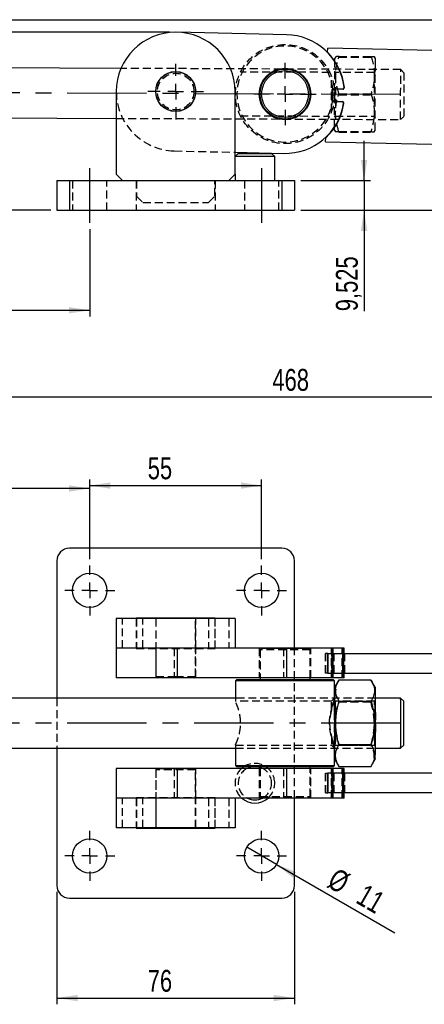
# Model space of a CAD drawing. Extents: x 70 to 723, y 2 to 562.
# Tile 4 of 13: x 340 to 470, y 247 to 562. Entities that reach past the tile are written whole.
import ezdxf

# ---------------------------------------------------------------- set-up
doc = ezdxf.new("R2010")
doc.units = 0
doc.header["$LTSCALE"] = 2
doc.linetypes.add('CENTERX2', pattern=[20.32, 12.7, -2.54, 2.54, -2.54])
doc.linetypes.add('HIDDEN', pattern=[1.905, 1.27, -0.635])
doc.layers.get('0').update_dxf_attribs({"linetype": 'CONTINUOUS'})
doc.styles.add('SLDTEXTSTYLE0', font='TXT', dxfattribs={"width": 0.75})
doc.dimstyles.new('SLDDIMSTYLE0', dxfattribs={"dimtxt": 7, "dimasz": 6.604, "dimexe": 0, "dimexo": 0.0625, "dimgap": 1.75, "dimtad": 1, "dimdec": 1, "dimrnd": 1e-09, "dimzin": 12, "dimtxsty": 'SLDTEXTSTYLE0', "dimsah": 1, "dimcen": 0.09, "dimazin": 3, "dimtfac": 1, "dimtofl": 0, "dimtmove": 0, "dimatfit": 3, "dimtolj": 1, "dimtzin": 12})
doc.dimstyles.new('SLDDIMSTYLE1', dxfattribs={"dimtxt": 7, "dimasz": 6.604, "dimexe": 0, "dimexo": 0.0625, "dimgap": 1.75, "dimtad": 1, "dimdec": 0, "dimrnd": 1e-09, "dimzin": 12, "dimtxsty": 'SLDTEXTSTYLE0', "dimsah": 1, "dimcen": 0.09, "dimazin": 3, "dimtfac": 1, "dimtofl": 0, "dimtmove": 0, "dimatfit": 3, "dimtolj": 1, "dimtzin": 12})
doc.dimstyles.new('SLDDIMSTYLE2', dxfattribs={"dimtxt": 7, "dimasz": 6.604, "dimexe": 0, "dimexo": 0.0625, "dimgap": 1.75, "dimtad": 1, "dimdec": 1, "dimrnd": 1e-09, "dimzin": 12, "dimtxsty": 'SLDTEXTSTYLE0', "dimsah": 1, "dimcen": 0.09, "dimazin": 3, "dimtfac": 1, "dimtdec": 1, "dimtofl": 0, "dimtmove": 0, "dimatfit": 3, "dimtolj": 1, "dimtzin": 12})
doc.dimstyles.new('SLDDIMSTYLE3', dxfattribs={"dimtxt": 7, "dimasz": 6.604, "dimexe": 0, "dimexo": 0.0625, "dimgap": 1.75, "dimtad": 1, "dimdec": 3, "dimrnd": 1e-09, "dimzin": 12, "dimtxsty": 'SLDTEXTSTYLE0', "dimsah": 1, "dimcen": 0.09, "dimazin": 3, "dimtfac": 1, "dimtdec": 3, "dimtmove": 0, "dimatfit": 3, "dimtolj": 1, "dimtzin": 12})
doc.dimstyles.new('SLDDIMSTYLE4', dxfattribs={"dimtxt": 7, "dimasz": 6.604, "dimexe": 0, "dimexo": 0.0625, "dimgap": 1.75, "dimtad": 1, "dimdec": 3, "dimrnd": 1e-09, "dimzin": 12, "dimtxsty": 'SLDTEXTSTYLE0', "dimsah": 1, "dimcen": 0.09, "dimazin": 3, "dimtfac": 1, "dimtdec": 3, "dimtofl": 0, "dimtmove": 0, "dimatfit": 3, "dimtolj": 1, "dimtzin": 12})
doc.dimstyles.new('SLDDIMSTYLE5', dxfattribs={"dimtxt": 7, "dimasz": 6.604, "dimexe": 0, "dimexo": 0.0625, "dimgap": 1.75, "dimtad": 1, "dimdec": 3, "dimrnd": 1e-09, "dimzin": 12, "dimtxsty": 'SLDTEXTSTYLE0', "dimblk1": 'NONE', "dimsah": 1, "dimcen": 0, "dimazin": 3, "dimtfac": 1, "dimtdec": 3, "dimtmove": 0, "dimatfit": 3, "dimtolj": 1, "dimtzin": 12})

# ---------------------------------------------------------------- blocks, each defined once
blk = doc.blocks.new('_D_1')
at = {"color": 7, "linetype": 'CONTINUOUS'}
for p, q in [((220.51, 537.04), (220.51, 439.2)), ((688.46, 527.59), (688.46, 439.2)), ((688.46, 441.2), (220.51, 441.2))]:
    blk.add_line(p, q, dxfattribs=at)
for points in [[(220.51, 441.2), (227.11, 440.18), (227.11, 442.21)], [(688.46, 441.2), (681.85, 442.21), (681.85, 440.18)]]:
    blk.add_solid(points, dxfattribs=at)
at = {"color": 7, "linetype": 'CONTINUOUS', "insert": (420.96, 450.22, 0.1), "char_height": 7, "attachment_point": 1, "style": 'SLDTEXTSTYLE0'}
blk.add_mtext('468', dxfattribs=at)
blk = doc.blocks.new('_D_2')
at = {"color": 7, "linetype": 'CONTINUOUS'}
for p, q in [((388.02, 558.01), (330.89, 558.01)), ((332.89, 558.01), (332.89, 500.99)), ((350.02, 500.99), (330.89, 500.99))]:
    blk.add_line(p, q, dxfattribs=at)
for points in [[(332.89, 558.01), (331.88, 551.41), (333.91, 551.41)], [(332.89, 500.99), (333.91, 507.59), (331.88, 507.59)]]:
    blk.add_solid(points, dxfattribs=at)
at = {"color": 7, "linetype": 'CONTINUOUS', "insert": (323.87, 511.73, 0.1), "char_height": 7, "attachment_point": 1, "rotation": 90, "style": 'SLDTEXTSTYLE0'}
blk.add_mtext('57', dxfattribs=at)
blk = doc.blocks.new('_D_3')
at = {"color": 7, "linetype": 'CONTINUOUS'}
for p, q in [((245.22, 562.01), (723.32, 562.01)), ((721.32, 562.01), (721.32, 500.99)), ((430.02, 500.99), (723.32, 500.99))]:
    blk.add_line(p, q, dxfattribs=at)
for points in [[(721.32, 562.01), (720.3, 555.41), (722.33, 555.41)], [(721.32, 500.99), (722.33, 507.59), (720.3, 507.59)]]:
    blk.add_solid(points, dxfattribs=at)
at = {"color": 7, "linetype": 'CONTINUOUS', "insert": (712.29, 523.01, 0.1), "char_height": 7, "attachment_point": 1, "rotation": 90, "style": 'SLDTEXTSTYLE0'}
blk.add_mtext('61', dxfattribs=at)
blk = doc.blocks.new('_D_4')
at = {"color": 7, "linetype": 'CONTINUOUS'}
for p, q in [((220.51, 537.04), (220.51, 467)), ((362.52, 494.99), (362.52, 467)), ((220.51, 469), (362.52, 469))]:
    blk.add_line(p, q, dxfattribs=at)
for points in [[(220.51, 469), (227.11, 467.98), (227.11, 470.01)], [(362.52, 469), (355.91, 470.01), (355.91, 467.98)]]:
    blk.add_solid(points, dxfattribs=at)
at = {"color": 7, "linetype": 'CONTINUOUS', "insert": (280.85, 478.02, 0.1), "char_height": 7, "attachment_point": 1, "style": 'SLDTEXTSTYLE0'}
blk.add_mtext('142', dxfattribs=at)
blk = doc.blocks.new('_D_5')
at = {"color": 179, "linetype": 'CONTINUOUS'}
for p, q in [((450.31, 510.51), (450.31, 523.21)), ((430.02, 510.51), (452.31, 510.51)), ((450.31, 510.51), (450.31, 500.99)), ((430.02, 500.99), (452.31, 500.99)), ((450.31, 500.99), (450.31, 468.69))]:
    blk.add_line(p, q, dxfattribs=at)
for points in [[(450.31, 510.51), (451.32, 517.12), (449.29, 517.12)], [(450.31, 500.99), (449.29, 494.38), (451.32, 494.38)]]:
    blk.add_solid(points, dxfattribs=at)
at = {"color": 179, "linetype": 'CONTINUOUS', "insert": (441.28, 468.69, 0.1), "char_height": 7, "attachment_point": 1, "rotation": 90, "style": 'SLDTEXTSTYLE0'}
blk.add_mtext('9,525', dxfattribs=at)
blk = doc.blocks.new('SW_CENTERMARKSYMBOL_0')
at = {"color": 0, "linetype": 'CONTINUOUS'}
for p, q in [((0, 5), (0, 8.9)), ((-5, 0), (-8.9, 0)), ((0, 0), (-2.5, 0)), ((0, 0), (0, 2.5)), ((0, 0), (0, -2.5)), ((0, 0), (2.5, 0)), ((5, 0), (8.9, 0)), ((0, -5), (0, -8.9))]:
    blk.add_line(p, q, dxfattribs=at)
blk = doc.blocks.new('SW_CENTERMARKSYMBOL_1')
at = {"color": 0, "linetype": 'CONTINUOUS'}
for p, q in [((0, 5), (0, 10)), ((-5, 0), (-10, 0)), ((0, 0), (-2.5, 0)), ((0, 0), (0, 2.5)), ((0, 0), (0, -2.5)), ((0, 0), (2.5, 0)), ((5, 0), (10, 0)), ((0, -5), (0, -10))]:
    blk.add_line(p, q, dxfattribs=at)
blk = doc.blocks.new('_D_7')
at = {"color": 7, "linetype": 'CONTINUOUS'}
for p, q in [((352.02, 282.82), (352.02, 246.82)), ((428.02, 282.82), (428.02, 246.82)), ((352.02, 248.82), (428.02, 248.82))]:
    blk.add_line(p, q, dxfattribs=at)
for points in [[(352.02, 248.82), (358.62, 247.8), (358.62, 249.83)], [(428.02, 248.82), (421.41, 249.83), (421.41, 247.8)]]:
    blk.add_solid(points, dxfattribs=at)
at = {"color": 7, "linetype": 'CONTINUOUS', "insert": (381.07, 257.84, -99.2), "char_height": 7, "attachment_point": 1, "style": 'SLDTEXTSTYLE0'}
blk.add_mtext('76', dxfattribs=at)
blk = doc.blocks.new('_D_9')
at = {"color": 7, "linetype": 'CONTINUOUS'}
for p, q in [((362.52, 389.32), (362.52, 414.87)), ((417.52, 389.32), (417.52, 414.87)), ((362.52, 412.87), (417.52, 412.87))]:
    blk.add_line(p, q, dxfattribs=at)
for points in [[(362.52, 412.87), (369.12, 411.86), (369.12, 413.89)], [(417.52, 412.87), (410.91, 413.89), (410.91, 411.86)]]:
    blk.add_solid(points, dxfattribs=at)
at = {"color": 7, "linetype": 'CONTINUOUS', "insert": (381.07, 421.9, -99.2), "char_height": 7, "attachment_point": 1, "style": 'SLDTEXTSTYLE0'}
blk.add_mtext('55', dxfattribs=at)
blk = doc.blocks.new('_D_10')
at = {"color": 7, "linetype": 'CONTINUOUS'}
for p, q in [((247.52, 389.32), (247.52, 413.95)), ((362.52, 389.32), (362.52, 413.95)), ((362.52, 411.95), (247.52, 411.95))]:
    blk.add_line(p, q, dxfattribs=at)
for points in [[(247.52, 411.95), (254.12, 410.93), (254.12, 412.96)], [(362.52, 411.95), (355.91, 412.96), (355.91, 410.93)]]:
    blk.add_solid(points, dxfattribs=at)
at = {"color": 7, "linetype": 'CONTINUOUS', "insert": (289.39, 420.97, -99.2), "char_height": 7, "attachment_point": 1, "style": 'SLDTEXTSTYLE0'}
blk.add_mtext('115', dxfattribs=at)
blk = doc.blocks.new('_D_14')
at = {"color": 7, "linetype": 'CONTINUOUS'}
for q in [(412.75, 297.07), (460.14, 269.71)]:
    blk.add_line((422.28, 291.57), q, dxfattribs=at)
blk.add_solid([(422.28, 291.57), (427.49, 287.39), (428.51, 289.15)], dxfattribs=at)
at = {"color": 7, "linetype": 'CONTINUOUS', "char_height": 7, "attachment_point": 1, "rotation": 330, "style": 'SLDTEXTSTYLE0'}
for s, insert in [('%%c', (441.59, 290.76, -99.2)), ('11', (450.79, 285.58, -99.2))]:
    blk.add_mtext(s, dxfattribs=dict(at, insert=insert))
blk = doc.blocks.new('_NONE')
blk = doc.blocks.new('SW_CENTERMARKSYMBOL_7')
at = {"color": 0, "linetype": 'CONTINUOUS'}
for p, q in [((0, 5), (0, 8)), ((-5, 0), (-8, 0)), ((0, 0), (-2.5, 0)), ((0, 0), (0, 2.5)), ((0, 0), (0, -2.5)), ((0, 0), (2.5, 0)), ((5, 0), (8, 0)), ((0, -5), (0, -8))]:
    blk.add_line(p, q, dxfattribs=at)
blk = doc.blocks.new('SW_CENTERMARKSYMBOL_8')
at = {"color": 0, "linetype": 'CONTINUOUS'}
for p, q in [((0, 5), (0, 8)), ((-5, 0), (-8, 0)), ((0, 0), (-2.5, 0)), ((0, 0), (0, 2.5)), ((0, 0), (0, -2.5)), ((0, 0), (2.5, 0)), ((5, 0), (8, 0)), ((0, -5), (0, -8))]:
    blk.add_line(p, q, dxfattribs=at)
blk = doc.blocks.new('SW_CENTERMARKSYMBOL_9')
at = {"color": 0, "linetype": 'CONTINUOUS'}
for p, q in [((0, 5), (0, 8)), ((-5, 0), (-8, 0)), ((0, 0), (-2.5, 0)), ((0, 0), (0, 2.5)), ((0, 0), (0, -2.5)), ((0, 0), (2.5, 0)), ((5, 0), (8, 0)), ((0, -5), (0, -8))]:
    blk.add_line(p, q, dxfattribs=at)
blk = doc.blocks.new('SW_CENTERMARKSYMBOL_10')
at = {"color": 0, "linetype": 'CONTINUOUS'}
for p, q in [((0, 5), (0, 8)), ((-5, 0), (-8, 0)), ((0, 0), (-2.5, 0)), ((0, 0), (0, 2.5)), ((0, 0), (0, -2.5)), ((0, 0), (2.5, 0)), ((5, 0), (8, 0)), ((0, -5), (0, -8))]:
    blk.add_line(p, q, dxfattribs=at)

msp = doc.modelspace()

# ---------------------------------------------------------------- linework, layer by layer
at = {"color": 7, "linetype": 'CONTINUOUS'}
for p, q in [((425.444, 557.2034), (390.4532, 558.0084)), ((438.6423, 551.5832), (438.6726, 552.898)), ((480.1975, 551.9426), (438.6726, 552.898)), ((440.9243, 548.5833), (440.925, 548.7642)), ((372.5201, 546.4219), (294.0406, 546.741)), ((371.0162, 539.0134), (371.0162, 512.5134)), ((409.0162, 512.5134), (409.0162, 539.0134)), ((439.9387, 539.4153), (439.8674, 536.3161)), ((440.1375, 539.3607), (440.0685, 536.3615)), ((440.6488, 539.8491), (440.1375, 539.3607)), ((440.3243, 539.5391), (440.2907, 539.8814)), ((440.45, 539.9036), (443.3727, 539.8364)), ((443.4793, 539.7839), (440.6488, 539.8491)), ((440.0685, 536.3615), (440.5568, 535.8501)), ((440.1976, 535.8343), (440.2469, 536.1747)), ((440.5568, 535.8501), (443.3873, 535.785)), ((440.3557, 535.8047), (443.2784, 535.7375)), ((293.9755, 530.7411), (371.0162, 530.4279)), ((440.8386, 527.5235), (440.8394, 527.7044)), ((437.9826, 522.9059), (438.0128, 524.2206)), ((437.9826, 522.9059), (479.5075, 521.9505)), ((409.0162, 519.5713), (424.5699, 519.2134)), ((410.0162, 519.2134), (409.0162, 518.2134)), ((421.7162, 518.2134), (409.0162, 518.2134)), ((410.0162, 519.2134), (420.7162, 519.2134)), ((421.7162, 518.2134), (420.7162, 519.2134)), ((421.7162, 510.5134), (421.7162, 518.2134)), ((371.0162, 512.5134), (373.0162, 510.5134)), ((407.0162, 510.5134), (409.0162, 512.5134)), ((409.0162, 512.5134), (409.0162, 510.5134)), ((352.0162, 510.5134), (352.0162, 500.9884)), ((352.0162, 510.5134), (356.0162, 510.5134)), ((356.0162, 510.5134), (356.0162, 500.9884)), ((356.0162, 510.5134), (424.0162, 510.5134)), ((424.0162, 510.5134), (424.0162, 500.9884)), ((424.0162, 510.5134), (428.0162, 510.5134)), ((428.0162, 510.5134), (428.0162, 500.9884)), ((352.0162, 500.9884), (356.0162, 500.9884)), ((356.0162, 500.9884), (424.0162, 500.9884)), ((424.0162, 500.9884), (428.0162, 500.9884)), ((424.0162, 392.8184), (356.0162, 392.8184)), ((352.0162, 388.8184), (352.0162, 344.8184)), ((428.0162, 360.8184), (428.0162, 388.8184)), ((371.0162, 370.3309), (371.0162, 360.8059)), ((409.0162, 370.3309), (371.0162, 370.3309)), ((402.6662, 370.4184), (377.3662, 370.4184)), ((377.3662, 370.4184), (377.3662, 370.3309)), ((402.6662, 370.3309), (402.6662, 370.4184)), ((409.0162, 370.3309), (409.0162, 360.8059)), ((371.0162, 360.8059), (371.0162, 351.2809)), ((390.4532, 360.8059), (371.0162, 360.8059)), ((390.4532, 360.8059), (390.4532, 351.2809)), ((425.444, 360.8059), (390.4532, 360.8059)), ((417.507, 360.8184), (417.4945, 360.8059)), ((417.507, 360.8184), (432.507, 360.8184)), ((425.444, 360.8059), (425.444, 351.2809)), ((443.8809, 360.8059), (425.444, 360.8059)), ((432.5195, 360.8059), (432.507, 360.8184)), ((443.8809, 360.8059), (443.8842, 360.8059)), ((443.8842, 359.1684), (443.8842, 360.8059)), ((438.6423, 359.1684), (438.6423, 352.8184)), ((438.6726, 359.1684), (438.6423, 359.1684)), ((438.6726, 359.1684), (438.6726, 352.8184)), ((438.6726, 359.1684), (480.1975, 359.1684)), ((390.4532, 351.2809), (371.0162, 351.2809)), ((425.444, 351.2809), (390.4532, 351.2809)), ((409.632, 350.8184), (409.132, 350.3184)), ((409.132, 350.3184), (409.132, 344.8184)), ((440.882, 350.3184), (409.1321, 350.3184)), ((409.6321, 350.8184), (440.382, 350.8184)), ((417.007, 351.2809), (417.007, 350.8184)), ((443.8809, 351.2809), (425.444, 351.2809)), ((433.007, 350.8184), (433.007, 351.2809)), ((438.6726, 352.8184), (438.6423, 352.8184)), ((438.6726, 352.8184), (480.1975, 352.8184)), ((440.882, 350.3184), (440.382, 350.8184)), ((442.217, 350.6314), (440.882, 348.3189)), ((440.882, 344.8355), (440.882, 350.3184)), ((442.2416, 350.6737), (452.5206, 350.6737)), ((443.8842, 351.2809), (443.8809, 351.2809)), ((443.8842, 351.2809), (443.8842, 352.8184)), ((453.8821, 348.3181), (452.6093, 350.5227)), ((409.1321, 344.8184), (294.008, 344.8184)), ((440.8795, 344.8355), (440.8373, 344.6982)), ((442.2907, 343.8956), (452.5697, 343.8956)), ((462.0067, 344.8184), (453.9153, 344.8184)), ((463.0068, 343.8183), (462.0068, 344.8183)), ((294.008, 328.8184), (409.1321, 328.8184)), ((352.0162, 328.8184), (352.0162, 284.8184)), ((409.132, 328.8184), (409.132, 323.3184)), ((440.8578, 328.8768), (440.8552, 328.8737)), ((440.882, 323.3184), (440.882, 328.8186)), ((442.2914, 330.0403), (452.5704, 330.0403)), ((453.9153, 328.8184), (462.0067, 328.8184)), ((462.0068, 328.8184), (463.0068, 329.8184)), ((440.882, 325.3179), (442.1543, 323.114)), ((452.5465, 323.0054), (453.8821, 325.3187)), ((371.0162, 322.3559), (371.0162, 312.8309)), ((390.4532, 322.3559), (371.0162, 322.3559)), ((390.4532, 322.3559), (390.4532, 312.8309)), ((425.444, 322.3559), (390.4532, 322.3559)), ((409.132, 323.3184), (409.632, 322.8184)), ((409.132, 323.3184), (440.8818, 323.3184)), ((440.3818, 322.8184), (409.632, 322.8184)), ((411.1661, 322.3559), (411.7576, 322.8184)), ((417.007, 322.8184), (417.007, 322.3559)), ((425.444, 322.3559), (425.444, 312.8309)), ((443.8809, 322.3559), (425.444, 322.3559)), ((433.007, 322.3559), (433.007, 322.8184)), ((440.382, 322.8184), (440.882, 323.3184)), ((442.1469, 323.1401), (442.243, 322.963)), ((442.243, 322.963), (452.522, 322.963)), ((443.8809, 322.3559), (443.8842, 322.3559)), ((443.8842, 320.8184), (443.8842, 322.3559)), ((438.6423, 320.8184), (438.6423, 314.4684)), ((438.6423, 320.8184), (438.6726, 320.8184)), ((438.6726, 320.8184), (438.6726, 314.4684)), ((480.1975, 320.8184), (438.6726, 320.8184)), ((390.4532, 312.8309), (371.0162, 312.8309)), ((371.0162, 312.8309), (371.0162, 303.3059)), ((425.444, 312.8309), (390.4532, 312.8309)), ((409.0162, 312.8309), (409.0162, 303.3059)), ((417.4945, 312.8309), (417.507, 312.8184)), ((432.5069, 312.8184), (417.507, 312.8184)), ((443.8809, 312.8309), (425.444, 312.8309)), ((428.0162, 284.8184), (428.0162, 312.8184)), ((432.507, 312.8184), (432.5195, 312.8309)), ((438.6423, 314.4684), (438.6726, 314.4684)), ((480.1975, 314.4684), (438.6726, 314.4684)), ((443.8842, 312.8309), (443.8809, 312.8309)), ((443.8842, 312.8309), (443.8842, 314.4684)), ((409.0162, 303.3059), (371.0162, 303.3059)), ((377.3662, 303.3059), (377.3662, 303.2184)), ((377.3662, 303.2184), (402.6662, 303.2184)), ((402.6662, 303.2184), (402.6662, 303.3059)), ((356.0162, 280.8184), (424.0162, 280.8184))]:
    msp.add_line(p, q, dxfattribs=at)
at = {"color": 7, "linetype": 'HIDDEN'}
for p, q in [((440.9226, 548.174), (440.9243, 548.5833)), ((441.2318, 550.1641), (440.9286, 549.6438)), ((442.2907, 550.0509), (452.5697, 550.0091)), ((442.2914, 550.2236), (452.5704, 550.1819)), ((453.9285, 549.5909), (453.6344, 550.1051)), ((462.0392, 546.0579), (372.5201, 546.4219)), ((441.1563, 545.1428), (440.9117, 545.4951)), ((453.9116, 545.4422), (453.6642, 545.0919)), ((463.0351, 545.0538), (462.0392, 546.0579)), ((439.2902, 545.1504), (410.7545, 545.2664)), ((453.6642, 545.0919), (441.1563, 545.1428)), ((440.3818, 538.1459), (440.3243, 539.5391)), ((440.2469, 536.1747), (440.3818, 538.1459)), ((442.2416, 537.9656), (452.5206, 537.9238)), ((442.243, 538.311), (452.522, 538.2693)), ((371.0162, 530.4279), (461.9741, 530.058)), ((410.6871, 531.2666), (439.2333, 531.1505)), ((440.8519, 530.7926), (441.0994, 531.1429)), ((441.0994, 531.1429), (453.6073, 531.092)), ((453.6073, 531.092), (453.8518, 530.7397)), ((461.9741, 530.058), (462.9782, 531.0539)), ((440.8351, 526.6439), (441.1341, 526.1211)), ((453.5367, 526.0793), (453.835, 526.5911)), ((442.1932, 526.053), (452.4721, 526.0112)), ((442.1939, 526.2257), (452.4728, 526.1839)), ((389.5792, 520.0184), (409.0162, 519.5713)), ((356.0162, 510.5134), (356.0162, 500.9884)), ((357.0162, 510.5134), (357.0162, 500.9884)), ((368.0162, 500.9884), (368.0162, 510.5134)), ((377.3662, 510.5134), (377.3662, 500.9884)), ((377.5162, 510.5134), (377.5162, 505.5134)), ((402.5162, 505.5134), (402.5162, 510.5134)), ((402.6662, 510.5134), (402.6662, 500.9884)), ((412.0162, 510.5134), (412.0162, 500.9884)), ((423.0162, 500.9884), (423.0162, 510.5134)), ((424.0162, 510.5134), (424.0162, 500.9884)), ((377.5162, 505.5134), (379.5162, 503.5134)), ((400.5162, 503.5134), (402.5162, 505.5134)), ((379.5162, 503.5134), (400.5162, 503.5134)), ((373.0162, 360.8059), (373.0162, 370.3309)), ((377.3662, 370.3309), (377.3662, 360.7184)), ((377.5162, 370.3309), (377.5162, 360.8059)), ((379.5162, 360.8059), (379.5162, 370.3309)), ((383.6162, 370.3309), (383.6162, 360.8059)), ((389.9687, 370.3059), (383.6662, 370.3059)), ((383.6662, 370.3059), (383.6662, 351.8059)), ((396.3662, 370.3059), (389.9687, 370.3059)), ((396.3662, 351.8059), (396.3662, 370.3059)), ((396.4162, 360.8059), (396.4162, 370.3309)), ((400.5162, 370.3309), (400.5162, 360.8059)), ((402.5162, 370.3309), (402.5162, 360.8059)), ((402.6662, 360.7184), (402.6662, 370.3309)), ((407.0162, 370.3309), (407.0162, 360.8059)), ((377.3662, 360.7184), (402.6662, 360.7184)), ((383.6162, 360.8059), (383.6162, 351.2809)), ((389.5792, 360.8059), (389.5792, 351.2809)), ((396.4162, 351.2809), (396.4162, 360.8059)), ((416.757, 360.8059), (416.757, 351.2809)), ((417.4945, 360.8059), (417.007, 360.3184)), ((433.007, 360.3184), (417.007, 360.3184)), ((417.007, 360.3184), (417.007, 351.2809)), ((424.5699, 360.8059), (424.5699, 351.2809)), ((428.0162, 312.8184), (428.0162, 360.8184)), ((433.007, 360.3184), (432.5195, 360.8059)), ((433.007, 351.2809), (433.007, 360.3184)), ((433.257, 351.2809), (433.257, 360.8059)), ((439.8672, 360.8059), (439.8672, 351.2809)), ((439.8674, 351.2809), (439.8674, 360.8059)), ((439.9387, 360.8059), (439.9387, 351.2809)), ((440.3557, 360.8059), (440.3557, 351.2809)), ((440.45, 351.2809), (440.45, 360.8059)), ((443.2784, 351.2809), (443.2784, 360.8059)), ((443.3727, 360.8059), (443.3727, 351.2809)), ((443.7604, 360.8059), (443.7604, 351.2809)), ((443.7669, 351.2809), (443.7669, 360.8059)), ((437.9826, 352.8184), (437.9826, 359.1684)), ((438.0128, 359.1684), (437.9826, 359.1684)), ((438.0128, 352.8184), (438.0128, 359.1684)), ((438.6423, 359.1684), (438.0128, 359.1684)), ((440.0685, 359.1684), (440.0685, 352.8184)), ((440.1375, 352.8184), (440.1375, 359.1684)), ((440.5568, 352.8184), (440.5568, 359.1684)), ((440.6488, 359.1684), (440.6488, 352.8184)), ((443.3873, 359.1684), (443.3873, 352.8184)), ((443.4793, 352.8184), (443.4793, 359.1684)), ((443.8696, 352.8184), (443.8696, 359.1684)), ((443.8758, 352.8184), (443.8758, 359.1684)), ((443.8809, 352.8184), (443.8809, 359.1684)), ((443.8842, 352.8184), (443.8842, 359.1684)), ((443.9877, 359.1684), (443.9877, 352.8184)), ((443.9908, 352.8184), (443.9908, 359.1684)), ((383.6662, 351.8059), (389.9687, 351.8059)), ((383.6662, 351.8059), (384.1662, 351.3059)), ((389.9724, 351.3059), (384.1662, 351.3059)), ((389.9687, 351.8059), (396.3662, 351.8059)), ((395.8662, 351.3059), (389.9724, 351.3059)), ((395.8662, 351.3059), (396.3662, 351.8059)), ((438.0128, 352.8184), (437.9826, 352.8184)), ((438.6726, 352.8184), (438.0128, 352.8184)), ((440.882, 348.3189), (440.8815, 348.3181)), ((352.0162, 344.8184), (352.0162, 328.8184)), ((409.132, 344.8184), (409.132, 343.731)), ((453.9153, 344.8184), (409.1321, 344.8184)), ((439.8568, 343.8184), (409.1321, 343.8184)), ((440.8817, 344.8433), (439.8567, 343.8183)), ((441.128, 343.8183), (440.882, 344.1696)), ((453.6357, 343.8184), (441.1278, 343.8184)), ((442.1932, 343.5964), (452.4721, 343.5964)), ((453.8815, 344.1696), (453.6356, 343.8183)), ((409.132, 329.808), (409.132, 328.8184)), ((409.1321, 329.8184), (439.8568, 329.8184)), ((409.1321, 328.8184), (453.9153, 328.8184)), ((439.8567, 329.8184), (440.8817, 328.7934)), ((440.882, 329.4672), (441.128, 329.8185)), ((440.882, 328.8186), (440.882, 328.8737)), ((441.1278, 329.8184), (453.6357, 329.8184)), ((442.1939, 329.7411), (452.4728, 329.7411)), ((453.6356, 329.8185), (453.8815, 329.4672)), ((440.8815, 325.3187), (440.882, 325.3179)), ((383.6162, 322.3559), (383.6162, 312.8309)), ((384.1662, 322.3309), (383.6662, 321.8309)), ((384.8945, 321.8309), (383.6662, 321.8309)), ((383.6662, 321.8309), (383.6662, 303.3309)), ((384.1662, 322.3309), (385.2978, 322.3309)), ((396.3662, 321.8309), (384.8945, 321.8309)), ((385.2978, 322.3309), (395.8662, 322.3309)), ((389.5792, 322.3559), (389.5792, 312.8309)), ((396.3662, 321.8309), (395.8662, 322.3309)), ((396.3662, 303.3309), (396.3662, 321.8309)), ((396.4162, 312.8309), (396.4162, 322.3559)), ((416.757, 322.3559), (416.757, 312.8309)), ((417.007, 322.3559), (417.007, 313.3184)), ((424.5699, 322.3559), (424.5699, 312.8309)), ((433.007, 313.3184), (433.007, 322.3559)), ((433.257, 312.8309), (433.257, 322.3559)), ((439.8672, 322.3559), (439.8672, 312.8309)), ((439.8674, 312.8309), (439.8674, 322.3559)), ((439.9387, 322.3559), (439.9387, 312.8309)), ((440.3557, 322.3559), (440.3557, 312.8309)), ((440.45, 312.8309), (440.45, 322.3559)), ((443.2784, 312.8309), (443.2784, 322.3559)), ((443.3727, 322.3559), (443.3727, 312.8309)), ((443.7604, 322.3559), (443.7604, 312.8309)), ((443.7669, 312.8309), (443.7669, 322.3559)), ((437.9826, 314.4684), (437.9826, 320.8184)), ((437.9826, 320.8184), (438.0128, 320.8184)), ((438.0128, 314.4684), (438.0128, 320.8184)), ((438.0128, 320.8184), (438.6726, 320.8184)), ((440.0685, 320.8184), (440.0685, 314.4684)), ((440.1375, 314.4684), (440.1375, 320.8184)), ((440.5568, 314.4684), (440.5568, 320.8184)), ((440.6488, 320.8184), (440.6488, 314.4684)), ((443.3873, 320.8184), (443.3873, 314.4684)), ((443.4793, 314.4684), (443.4793, 320.8184)), ((443.8696, 314.4684), (443.8696, 320.8184)), ((443.8758, 314.4684), (443.8758, 320.8184)), ((443.8809, 314.4684), (443.8809, 320.8184)), ((443.8842, 314.4684), (443.8842, 320.8184)), ((443.9877, 320.8184), (443.9877, 314.4684)), ((443.9908, 314.4684), (443.9908, 320.8184)), ((373.0162, 303.3059), (373.0162, 312.8309)), ((402.6662, 312.9184), (377.3662, 312.9184)), ((377.3662, 312.9184), (377.3662, 303.3059)), ((377.5162, 312.8309), (377.5162, 303.3059)), ((379.5162, 303.3059), (379.5162, 312.8309)), ((383.6162, 312.8309), (383.6162, 303.3059)), ((396.4162, 303.3059), (396.4162, 312.8309)), ((400.5162, 312.8309), (400.5162, 303.3059)), ((402.5162, 312.8309), (402.5162, 303.3059)), ((402.6662, 303.3059), (402.6662, 312.9184)), ((407.0162, 312.8309), (407.0162, 303.3059)), ((417.007, 313.3184), (433.0069, 313.3184)), ((417.007, 313.3184), (417.4945, 312.8309)), ((432.5195, 312.8309), (433.007, 313.3184)), ((437.9826, 314.4684), (438.0128, 314.4684)), ((438.0128, 314.4684), (438.6726, 314.4684)), ((383.6662, 303.3309), (384.8945, 303.3309)), ((384.8945, 303.3309), (396.3662, 303.3309))]:
    msp.add_line(p, q, dxfattribs=at)
at = {"color": 179, "linetype": 'CENTERX2'}
for p, q in [((462.0067, 538.058), (294.008, 538.741)), ((462.0067, 336.8184), (282.4795, 336.8184))]:
    msp.add_line(p, q, dxfattribs=at)
at = {"color": 7, "linetype": 'CENTERX2'}
for p, q in [((362.5162, 496.9884), (362.5162, 514.5134)), ((417.5162, 514.5134), (417.5162, 496.9884))]:
    msp.add_line(p, q, dxfattribs=at)
at = {"color": 8, "linetype": 'CONTINUOUS'}
for p, q in [((443.8809, 359.1684), (443.8809, 360.8059)), ((443.8809, 351.2809), (443.8809, 352.8184)), ((443.8809, 320.8184), (443.8809, 322.3559)), ((443.8809, 312.8309), (443.8809, 314.4684))]:
    msp.add_line(p, q, dxfattribs=at)
at = {"color": 7, "linetype": 'HIDDEN', "flags": 128}
for points in [[(440.925, 548.7642), (440.926, 548.9984), (440.928, 549.4931), (440.9286, 549.6438)], [(453.9225, 548.1211), (453.9259, 548.9456), (453.9279, 549.4402), (453.9285, 549.5909)], [(440.8394, 527.7044), (440.8416, 528.2571), (440.8464, 529.4272), (440.8522, 530.8622), (440.859, 532.5185), (440.8664, 534.3457), (440.8743, 536.2882), (440.8824, 538.2872), (440.8905, 540.2818), (440.8984, 542.2115), (440.9057, 544.0175), (440.9123, 545.6451), (440.918, 547.0447), (440.9226, 548.174)], [(453.835, 526.5911), (453.835, 526.592), (453.8358, 526.7916), (453.838, 527.3345), (453.8415, 528.2042), (453.8463, 529.3744), (453.8521, 530.8094), (453.8589, 532.4656), (453.8663, 534.2928), (453.8742, 536.2354), (453.8823, 538.2343), (453.8904, 540.2289), (453.8983, 542.1586), (453.9056, 543.9646), (453.9122, 545.5922), (453.9179, 546.9919), (453.9225, 548.1211)], [(461.9741, 530.058), (461.9748, 530.2328), (461.9769, 530.7497), (461.9803, 531.5859), (461.9849, 532.705), (461.9904, 534.058), (461.9966, 535.5858), (462.0033, 537.2217), (462.0101, 538.8942), (462.0167, 540.5301), (462.0229, 542.0579), (462.0284, 543.411), (462.033, 544.53), (462.0364, 545.3663), (462.0385, 545.8831), (462.0392, 546.0579)], [(439.834, 532.5362), (439.8386, 533.6514), (439.8441, 535.0087), (439.8503, 536.5349), (439.8568, 538.148), (439.8634, 539.7611), (439.8696, 541.2873), (439.8751, 542.6446), (439.8797, 543.7598)], [(441.1526, 544.2481), (441.1489, 543.3331), (441.1441, 542.1578), (441.1386, 540.7812), (441.1324, 539.2723), (441.1261, 537.7068), (441.1198, 536.1631), (441.1139, 534.7187), (441.1087, 533.446), (441.1045, 532.4088), (441.1015, 531.6592), (441.0997, 531.2346), (441.0994, 531.1429)], [(441.1563, 545.1428), (441.1562, 545.1292), (441.1551, 544.857), (441.1526, 544.2481)], [(453.6073, 531.092), (453.6076, 531.1838), (453.6094, 531.6083), (453.6124, 532.358), (453.6166, 533.3952), (453.6218, 534.6679), (453.6277, 536.1123), (453.634, 537.6559), (453.6403, 539.2215), (453.6465, 540.7304), (453.6521, 542.107), (453.6568, 543.2823), (453.6606, 544.1973), (453.663, 544.8061), (453.6641, 545.0783), (453.6642, 545.0919)], [(463.0351, 545.0538), (463.0344, 544.8783), (463.0323, 544.3606), (463.0289, 543.5267), (463.0244, 542.4183), (463.019, 541.091), (463.013, 539.6115), (463.0066, 538.0539), (463.0003, 536.4963), (462.9943, 535.0167), (462.9889, 533.6895), (462.9844, 532.5811), (462.981, 531.7472), (462.9789, 531.2295), (462.9782, 531.0539)], [(440.8351, 526.6439), (440.8351, 526.6448), (440.8359, 526.8444), (440.8381, 527.3873), (440.8386, 527.5235)], [(440.8815, 348.3181), (440.8813, 348.3175), (440.8731, 348.1179), (440.8653, 347.575), (440.8579, 346.7052), (440.8513, 345.535), (440.8456, 344.1), (440.8411, 342.4438), (440.8377, 340.6166), (440.8357, 338.674), (440.8351, 336.675), (440.8359, 334.6804), (440.8381, 332.7507), (440.8416, 330.9447), (440.8464, 329.3171), (440.8522, 327.9174), (440.859, 326.7882), (440.8664, 325.9637), (440.8743, 325.4691), (440.8815, 325.3187)], [(453.8821, 348.3181), (453.8811, 348.3175), (453.873, 348.1179), (453.8652, 347.575), (453.8578, 346.7052), (453.8512, 345.535), (453.8455, 344.1), (453.8409, 342.4438), (453.8376, 340.6166), (453.8356, 338.674), (453.835, 336.675), (453.8358, 334.6804), (453.838, 332.7507), (453.8415, 330.9447), (453.8463, 329.3171), (453.8521, 327.9174), (453.8589, 326.7882), (453.8663, 325.9637), (453.8742, 325.4691), (453.8821, 325.3187)], [(439.8797, 341.0025), (439.8751, 342.1831), (439.8696, 343.0749), (439.8634, 343.63), (439.8568, 343.8184), (439.8503, 343.63), (439.8441, 343.0749), (439.8386, 342.1831), (439.834, 341.0025)], [(440.8558, 340.4144), (440.8597, 341.751), (440.8647, 342.8402), (440.8706, 343.6275), (440.877, 344.0734), (440.8837, 344.1554), (440.8903, 343.8696), (440.8965, 343.2301), (440.9019, 342.2692), (440.9063, 341.0349), (440.9095, 339.5892), (440.9113, 338.0046), (440.9117, 336.3604), (440.9105, 334.7393), (440.9079, 333.2224), (440.904, 331.8858), (440.899, 330.7965), (440.8931, 330.0092), (440.8867, 329.5634), (440.88, 329.4813), (440.8734, 329.7672), (440.8672, 330.4066), (440.8618, 331.3676), (440.8573, 332.6018), (440.8541, 334.0475), (440.8523, 335.6322), (440.852, 337.2763), (440.8532, 338.8975), (440.8558, 340.4144)], [(441.1526, 333.3942), (441.1489, 332.1215), (441.1441, 331.0843), (441.1386, 330.3346), (441.1324, 329.9101), (441.1261, 329.832), (441.1198, 330.1042), (441.1139, 330.713), (441.1087, 331.6281), (441.1045, 332.8033), (441.1015, 334.18), (441.0997, 335.6889), (441.0994, 337.2544), (441.1005, 338.7981), (441.103, 340.2425), (441.1067, 341.5152), (441.1115, 342.5524), (441.1171, 343.3021), (441.1232, 343.7266), (441.1296, 343.8048), (441.1359, 343.5326), (441.1417, 342.9237), (441.1469, 342.0087), (441.1511, 340.8334), (441.1542, 339.4568), (441.1559, 337.9479), (441.1562, 336.3823), (441.1551, 334.8386), (441.1526, 333.3942)], [(453.6074, 336.1786), (453.6076, 335.6889), (453.6094, 334.18), (453.6124, 332.8033), (453.6166, 331.6281), (453.6218, 330.713), (453.6277, 330.1042), (453.634, 329.832), (453.6403, 329.9101), (453.6465, 330.3346), (453.6521, 331.0843), (453.6568, 332.1215), (453.6606, 333.3942), (453.663, 334.8386), (453.6641, 336.3823), (453.6638, 337.9479), (453.6621, 339.4568), (453.659, 340.8334), (453.6548, 342.0087), (453.6497, 342.9237), (453.6438, 343.5326), (453.6375, 343.8048), (453.6311, 343.7266), (453.625, 343.3021), (453.6194, 342.5524), (453.6146, 341.5152), (453.6109, 340.2425), (453.6109, 340.2425)], [(453.8557, 340.4144), (453.8596, 341.751), (453.8646, 342.8402), (453.8705, 343.6275), (453.8769, 344.0734), (453.8836, 344.1554), (453.8902, 343.8696), (453.8963, 343.2301), (453.9018, 342.2692), (453.9062, 341.0349), (453.9094, 339.5892), (453.9112, 338.0046), (453.9116, 336.3604), (453.9104, 334.7393), (453.9078, 333.2224), (453.9039, 331.8858), (453.8989, 330.7965), (453.893, 330.0092), (453.8865, 329.5634), (453.8799, 329.4813), (453.8733, 329.7672), (453.8671, 330.4066), (453.8617, 331.3676), (453.8572, 332.6018), (453.854, 334.0475), (453.8522, 335.6322), (453.8519, 337.2763), (453.8531, 338.8975), (453.8557, 340.4144)], [(462.0067, 344.8184), (462.0033, 344.7745), (461.9966, 344.4268), (461.9904, 343.7466), (461.9849, 342.7635), (461.9803, 341.5207), (461.9769, 340.0723), (461.9748, 338.4817), (461.9741, 336.8184), (461.9748, 335.1551), (461.9769, 333.5645), (461.9803, 332.1161), (461.9849, 330.8732), (461.9904, 329.8902), (461.9966, 329.2099), (462.0033, 328.8622), (462.0067, 328.8184)], [(463.0068, 329.8184), (463.0066, 329.8184), (463.0003, 329.9939), (462.9943, 330.5116), (462.9889, 331.3455), (462.9844, 332.4539), (462.981, 333.7812), (462.9789, 335.2607), (462.9782, 336.8184), (462.9789, 338.376), (462.981, 339.8556), (462.9844, 341.1828), (462.9889, 342.2912), (462.9943, 343.1252), (463.0003, 343.6429), (463.0066, 343.8184), (463.0068, 343.8183)], [(453.6109, 340.2425), (453.6084, 338.7981), (453.6073, 337.2544), (453.6073, 336.8967)], [(416.5159, 322.8184), (415.3662, 322.9434), (414.2165, 322.8184)]]:
    msp.add_lwpolyline(points, dxfattribs=at)
at = {"color": 7, "linetype": 'CONTINUOUS', "flags": 128}
for points in [[(440.9226, 331.193), (440.926, 333.0202), (440.928, 334.9627), (440.9286, 336.9617), (440.9278, 338.9563), (440.9256, 340.886), (440.922, 342.6921), (440.9173, 344.3197), (440.9114, 345.7193), (440.9047, 346.8486), (440.8973, 347.673), (440.8894, 348.1677), (440.8815, 348.3181)], [(453.9225, 331.193), (453.9259, 333.0202), (453.9279, 334.9627), (453.9285, 336.9617), (453.9277, 338.9563), (453.9255, 340.886), (453.9219, 342.6921), (453.9172, 344.3197), (453.9113, 345.7193), (453.9046, 346.8486), (453.8972, 347.673), (453.8893, 348.1677), (453.8821, 348.3181)], [(414.2165, 322.8184), (413.9815, 322.7611), (412.9288, 322.3559)], [(417.007, 322.6856), (416.7509, 322.7611), (416.5159, 322.8184)]]:
    msp.add_lwpolyline(points, dxfattribs=at)
at = {"color": 7, "linetype": 'HIDDEN'}
for centre, radius in [((425.007, 538.2084), 15.875), ((390.0162, 539.0134), 5.85)]:
    msp.add_circle(centre, radius, dxfattribs=at)
at = {"color": 7, "linetype": 'CONTINUOUS'}
for centre, radius in [((390.0162, 539.0134), 6.4), ((390.0162, 539.0134), 6.35), ((425.007, 538.2084), 8.25), ((425.007, 538.2084), 8), ((425.007, 538.2084), 7.5), ((362.5162, 379.3184), 5.5), ((417.5162, 379.3184), 5.5), ((362.5162, 294.3184), 5.5), ((417.5162, 294.3184), 5.5)]:
    msp.add_circle(centre, radius, dxfattribs=at)
for centre, radius, start, end in [((390.0162, 539.0134), 19, 0, 180), ((425.007, 538.2084), 19, 6.604788, 88.682037), ((425.007, 538.2084), 19.1, 6.406461, 44.447405), ((440.4385, 539.4038), 0.5, 88.682037, 178.682037), ((443.3842, 540.3363), 0.5, 268.682037, 6.604788), ((443.4908, 540.2838), 0.5, 268.682037, 6.406461), ((440.3672, 536.3046), 0.5, 178.682037, 268.682037), ((425.007, 538.2084), 19, 268.682037, 350.759287), ((425.007, 538.2084), 19.1, 312.91667, 350.957614), ((443.2669, 535.2376), 0.5, 350.759287, 88.682037), ((443.3758, 535.2851), 0.5, 350.957614, 88.682037), ((356.0162, 388.8184), 4, 90, 180), ((424.0162, 388.8184), 4, 0, 90), ((4.4449, 338.9582), 457.5993, 359.73207, 0.733767), ((-34.1676, 338.3053), 497.2049, 359.828655, 0.635312), ((4.4449, 334.6785), 457.5993, 359.266233, 0.26793), ((93.4676, 334.8147), 369.5729, 359.225395, 0.310638), ((161.0943, 330.2139), 279.8301, 358.997635, 0.200464), ((163.8711, 330.2529), 290.0529, 359.025264, 0.185697), ((415.3662, 317.5934), 6.35, 228.590378, 311.409622), ((415.3662, 317.5934), 5.35, 242.896744, 297.103256), ((356.0162, 284.8184), 4, 180, 270), ((424.0162, 284.8184), 4, 270, 0)]:
    msp.add_arc(centre, radius, start, end, dxfattribs=at)
at = {"color": 7, "linetype": 'HIDDEN'}
for centre, radius, start, end in [((425.007, 538.2084), 15.375, 6.24694, 351.117135), ((390.0162, 539.0134), 19, 180, 268.682037), ((558.286, 332.186), 118.4528, 179.783204, 181.145325), ((415.3662, 317.5934), 6.35, 131.409622, 228.590378), ((415.3662, 317.5934), 5.35, 117.103256, 242.896744), ((415.3662, 317.5934), 6.35, 0, 124.630432), ((415.3662, 317.5934), 5.35, 0, 72.140705), ((415.3662, 317.5934), 5.35, 297.103256, 0), ((415.3662, 317.5934), 6.35, 311.409622, 0)]:
    msp.add_arc(centre, radius, start, end, dxfattribs=at)
for points, knots in [([(442.243, 538.311), (441.9376, 539.3462), (441.3203, 541.4391), (441.1039, 544.5371), (441.452, 547.4962), (442.0099, 549.309), (442.2914, 550.2236)], [0, 0, 0, 0, 0.26460738, 0.53495283, 0.76534587, 1, 1, 1, 1]), ([(442.2914, 550.2236), (441.9685, 550.21), (441.3714, 550.1847), (441.3002, 550.1563), (441.2676, 550.1433)], [0, 0, 0, 0, 0.540780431, 1, 1, 1, 1]), ([(452.5704, 550.1819), (452.8758, 549.1467), (453.4931, 547.0538), (453.7095, 543.9558), (453.3614, 540.9967), (452.8035, 539.1839), (452.522, 538.2693)], [0, 0, 0, 0, 0.26460738, 0.53495308, 0.76534593, 1, 1, 1, 1]), ([(453.6134, 550.0931), (453.6217, 550.0945), (453.7092, 550.109), (453.3631, 550.1391), (452.8362, 550.1675), (452.5704, 550.1819)], [0, 0, 0, 0, 0.04976495, 0.52052889, 1, 1, 1, 1]), ([(442.1939, 526.2257), (441.7823, 527.7157), (441.0946, 530.2051), (441.1356, 533.8299), (441.6227, 536.3628), (442.094, 537.8432), (442.243, 538.311)], [0, 0, 0, 0, 0.37342818, 0.62389654, 0.88112864, 1, 1, 1, 1]), ([(452.522, 538.2693), (452.6671, 537.8002), (453.1185, 536.3413), (453.59, 533.806), (453.6116, 530.1798), (452.8965, 527.6705), (452.4728, 526.1839)], [0, 0, 0, 0, 0.11887187, 0.36967804, 0.62657024, 1, 1, 1, 1]), ([(441.17, 526.1417), (441.1532, 526.1444), (441.052, 526.1609), (441.396, 526.1894), (441.9263, 526.2135), (442.1939, 526.2257)], [0, 0, 0, 0, 0.08938107, 0.54051842, 1, 1, 1, 1]), ([(452.4728, 526.1839), (452.7935, 526.1676), (453.4122, 526.1362), (453.4821, 526.106), (453.5158, 526.0914)], [0, 0, 0, 0, 0.518230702, 1, 1, 1, 1]), ([(441.2676, 347.747), (441.2143, 347.4593), (441.0591, 346.6217), (441.3947, 345.2181), (441.9254, 344.1403), (442.1932, 343.5964)], [0, 0, 0, 0, 0.2058629, 0.59929312, 1, 1, 1, 1]), ([(409.1321, 329.8184), (409.1668, 329.8886), (409.236, 330.029), (409.6938, 331.1152), (410.255, 332.7616), (410.7265, 334.9279), (410.8412, 337.2849), (410.5861, 339.471), (410.0965, 341.3876), (409.5485, 342.8912), (409.1642, 343.7625), (409.1685, 343.7395), (409.1701, 343.731)], [0, 0, 0, 0, 0.10034339, 0.20049471, 0.30569203, 0.41675538, 0.52193746, 0.61795048, 0.71618205, 0.8238097, 0.93441821, 1, 1, 1, 1]), ([(439.834, 341.0025), (439.8462, 341.0645), (440.0273, 341.9882), (440.3968, 343.3801), (440.7676, 344.5318), (440.9165, 344.956), (440.8803, 344.8382), (440.8795, 344.8355)], [0, 0, 0, 0, 0.02926246, 0.43568205, 0.7137412, 0.99350961, 1, 1, 1, 1]), ([(440.8373, 344.6982), (440.8264, 344.6621), (440.7939, 344.5552), (440.5459, 343.7604), (440.2014, 342.5441), (439.981, 341.4881), (439.8797, 341.0025)], [0, 0, 0, 0, 0.14027627, 0.41525163, 0.73105624, 1, 1, 1, 1]), ([(442.1932, 343.5964), (441.8719, 342.394), (441.2593, 340.1007), (441.1891, 337.729), (441.1557, 336.6009)], [0, 0, 0, 0, 0.52432304, 1, 1, 1, 1]), ([(452.4728, 329.7411), (452.7823, 330.9437), (453.4081, 333.3749), (453.6368, 336.977), (453.3006, 340.4203), (452.75, 342.5313), (452.4721, 343.5964)], [0, 0, 0, 0, 0.26460754, 0.53495305, 0.76534589, 1, 1, 1, 1]), ([(439.834, 332.6342), (439.6701, 333.2792), (439.3419, 334.571), (439.1664, 336.859), (439.356, 339.1229), (439.672, 340.3652), (439.834, 341.0025)], [0, 0, 0, 0, 0.25440894, 0.5095646, 0.74843698, 1, 1, 1, 1]), ([(439.8797, 341.0025), (439.719, 340.3575), (439.3972, 339.0657), (439.2242, 336.7778), (439.411, 334.5138), (439.7208, 333.2715), (439.8797, 332.6342)], [0, 0, 0, 0, 0.25440897, 0.5095646, 0.74843691, 1, 1, 1, 1]), ([(441.1556, 335.8929), (441.2227, 334.9082), (441.3648, 332.8239), (441.9075, 330.8058), (442.1939, 329.7411)], [0, 0, 0, 0, 0.472453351, 1, 1, 1, 1]), ([(440.8525, 328.8702), (440.8008, 329.0186), (440.6935, 329.3267), (440.3366, 330.4773), (440.0284, 331.6648), (439.8674, 332.4676), (439.834, 332.6342)], [0, 0, 0, 0, 0.27039347, 0.56154017, 0.90896237, 1, 1, 1, 1]), ([(439.8797, 332.6342), (440.0131, 332.0097), (440.2794, 330.7638), (440.6868, 329.4196), (440.8044, 329.0462), (440.8578, 328.8768)], [0, 0, 0, 0, 0.35445, 0.70704668, 1, 1, 1, 1]), ([(453.4943, 325.6707), (453.53, 326.1892), (453.6249, 327.5662), (452.9153, 328.9059), (452.4728, 329.7411)], [0, 0, 0, 0, 0.37652324, 1, 1, 1, 1])]:
    msp.add_open_spline(points, degree=3, knots=knots, dxfattribs=at)
at = {"color": 7, "linetype": 'CONTINUOUS'}
for points, knots in [([(442.2907, 343.8956), (442.1418, 344.1584), (441.6785, 344.9755), (441.1864, 346.3964), (441.1353, 348.43), (441.83, 349.839), (442.2416, 350.6737)], [0, 0, 0, 0, 0.11887167, 0.369677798, 0.62657011, 1, 1, 1, 1]), ([(452.5914, 350.4979), (452.9834, 349.7212), (453.658, 348.3847), (453.6392, 346.4113), (453.1742, 344.9897), (452.7149, 344.1584), (452.5697, 343.8956)], [0, 0, 0, 0, 0.356666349, 0.613835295, 0.877948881, 1, 1, 1, 1]), ([(442.2914, 330.0403), (441.9818, 331.2428), (441.3558, 333.674), (441.1267, 337.2762), (441.4626, 340.7195), (442.013, 342.8305), (442.2907, 343.8956)], [0, 0, 0, 0, 0.26460748, 0.53495302, 0.76534587, 1, 1, 1, 1]), ([(452.5697, 343.8956), (452.8793, 342.6931), (453.5053, 340.2619), (453.7344, 336.6598), (453.3985, 333.2164), (452.8481, 331.1054), (452.5704, 330.0403)], [0, 0, 0, 0, 0.26460745, 0.534953, 0.76534584, 1, 1, 1, 1]), ([(442.243, 322.963), (441.9376, 323.5773), (441.3203, 324.8191), (441.1039, 326.6591), (441.452, 328.4179), (442.0099, 329.4962), (442.2914, 330.0403)], [0, 0, 0, 0, 0.26460738, 0.53495283, 0.76534587, 1, 1, 1, 1]), ([(452.5704, 330.0403), (452.8758, 329.426), (453.4931, 328.1842), (453.7095, 326.3442), (453.3614, 324.5854), (452.8035, 323.5071), (452.522, 322.963)], [0, 0, 0, 0, 0.26460738, 0.53495308, 0.76534593, 1, 1, 1, 1])]:
    msp.add_open_spline(points, degree=3, knots=knots, dxfattribs=at)

# ---------------------------------------------------------------- block references
for name, p in [('SW_CENTERMARKSYMBOL_0', (390.0162, 539.0134)), ('SW_CENTERMARKSYMBOL_1', (425.007, 538.2084)), ('SW_CENTERMARKSYMBOL_10', (362.5162, 379.3184)), ('SW_CENTERMARKSYMBOL_9', (417.5162, 379.3184)), ('SW_CENTERMARKSYMBOL_7', (362.5162, 294.3184)), ('SW_CENTERMARKSYMBOL_8', (417.5162, 294.3184))]:
    msp.add_blockref(name, p, dxfattribs=at)

# ---------------------------------------------------------------- dimensions: what is measured, and where the dimension line sits
for base, p1, p2, dimstyle, picture, middle in [((721.3168, 500.9884), (243.2162, 562.0134), (428.0162, 500.9884), 'SLDDIMSTYLE0', '_D_3', (721.3168, 531.0229)), ((332.893, 500.9884), (390.0162, 558.0134), (352.0162, 500.9884), 'SLDDIMSTYLE2', '_D_2', (332.893, 519.7481))]:
    dim = msp.add_linear_dim(base=base, p1=p1, p2=p2, angle=90, dimstyle=dimstyle, dxfattribs=at)
    dim.commit()
    dim.dimension.update_dxf_attribs({"geometry": picture, "text_midpoint": middle, "dimtype": 160})
for base, p1, p2, dimstyle, picture, middle in [((220.5087, 441.1954), (688.4567, 529.5932), (220.5087, 539.0399), 'SLDDIMSTYLE1', '_D_1', (431.561, 441.1954)), ((362.5162, 468.9984), (220.5087, 539.0399), (362.5162, 496.9884), 'SLDDIMSTYLE1', '_D_4', (291.4545, 468.9984)), ((247.5162, 411.9458), (362.5162, 387.3184), (247.5162, 387.3184), 'SLDDIMSTYLE4', '_D_10', (299.9952, 411.9458)), ((417.5162, 412.8738), (362.5162, 387.3184), (417.5162, 387.3184), 'SLDDIMSTYLE4', '_D_9', (389.0824, 412.8738)), ((428.0162, 248.8184), (352.0162, 284.8184), (428.0162, 284.8184), 'SLDDIMSTYLE4', '_D_7', (389.0824, 248.8184))]:
    dim = msp.add_linear_dim(base=base, p1=p1, p2=p2, dimstyle=dimstyle, dxfattribs=at)
    dim.commit()
    dim.dimension.update_dxf_attribs({"geometry": picture, "text_midpoint": middle, "dimtype": 160})
at = {"color": 179, "linetype": 'CONTINUOUS'}
dim = msp.add_linear_dim(base=(450.3055, 500.9884), p1=(428.0162, 510.5134), p2=(428.0162, 500.9884), angle=90, dimstyle='SLDDIMSTYLE3', dxfattribs=at)
dim.commit()
dim.dimension.update_dxf_attribs({"geometry": '_D_5', "text_midpoint": (450.3055, 483.1714), "dimtype": 160})
at = {"color": 7, "linetype": 'CONTINUOUS'}
dim = msp.add_diameter_dim_2p(p1=(412.7531, 297.0684), p2=(422.2794, 291.5684), dimstyle='SLDDIMSTYLE5', dxfattribs=at)
dim.commit()
dim.dimension.update_dxf_attribs({"geometry": '_D_14', "text_midpoint": (448.9932, 276.1451), "dimtype": 163})

doc.saveas('drawing.dxf')
